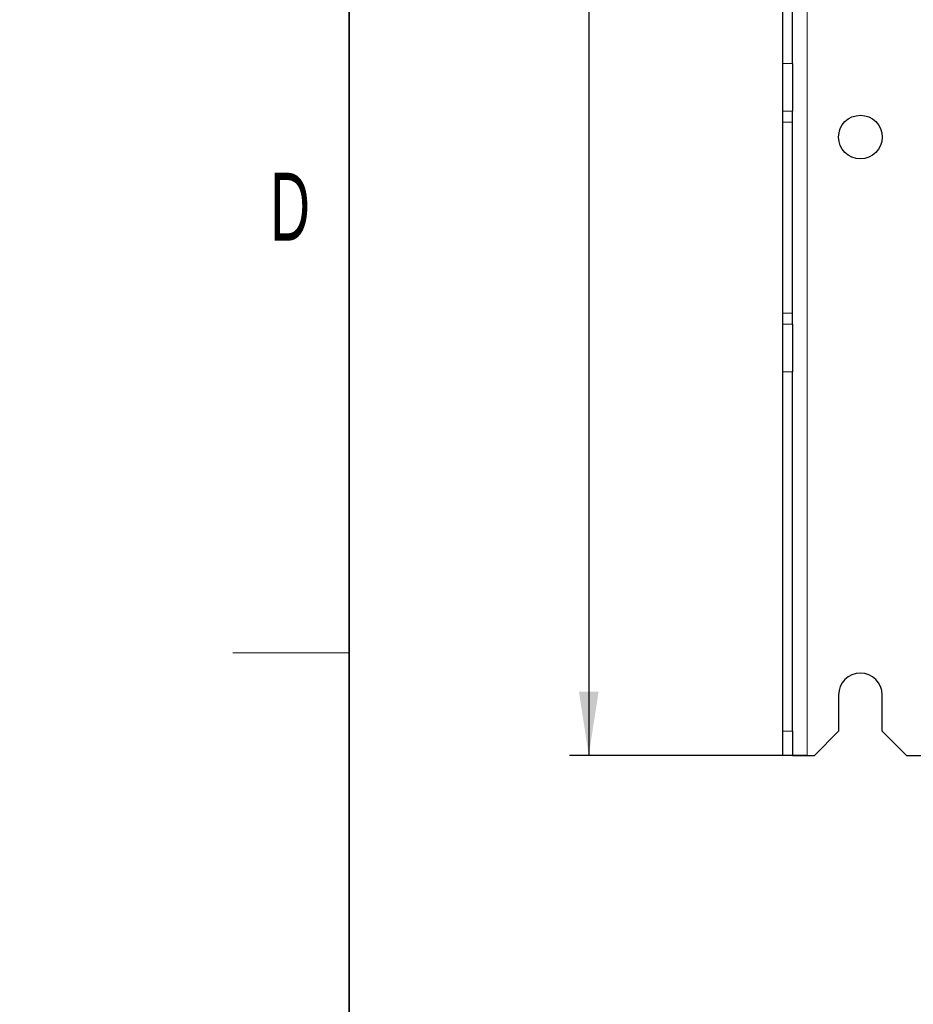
# Paper-space layout 'Blatt3' of a CAD drawing. Header units: millimetres. Extents: x 5 to 418, y 2 to 292.
# Tile 2 of 58: x 9 to 55, y 84 to 135. Entities that reach past the tile are written whole.
import ezdxf

# ---------------------------------------------------------------- set-up
doc = ezdxf.new("R2010")
doc.units = ezdxf.units.MM
doc.layers.add('SLD-0', color=7, linetype='Continuous')
doc.styles.add('SLDTEXTSTYLE1', font='TXT', dxfattribs={"width": 0.605})
doc.dimstyles.new('SLDDIMSTYLE0', dxfattribs={"dimtxt": 3.5, "dimasz": 3.302, "dimexe": 0, "dimexo": 0.0625, "dimgap": 0.875, "dimtad": 1, "dimlfac": 4, "dimrnd": 1e-09, "dimzin": 12, "dimdsep": 46, "dimtxsty": 'SLDTEXTSTYLE1', "dimsah": 1, "dimcen": 0.09, "dimadec": 0, "dimazin": 3, "dimtfac": 1, "dimtofl": 0, "dimtmove": 0, "dimatfit": 3, "dimfxl": 1, "dimfrac": 2, "dimtolj": 1, "dimtzin": 12, "dimarcsym": 0})

# ---------------------------------------------------------------- blocks, each defined once
blk = doc.blocks.new('SW_NOTE_0_39')
at = {"layer": 'SLD-0', "color": 0, "char_height": 2, "attachment_point": 1, "rotation": 90, "style": 'SLDTEXTSTYLE1'}
for s, insert in [('noch Dritten zugänglich gemacht werden, und sie darf durch den Empfänger oder', (0.422, 0)), ('Ohne unsere vorherige Zustimmung darf diese Zeichnung weder vervielfältigt,', (-2.578, 0)), ('Dritte auch nicht in anderer Weise mißbräuchlich verwendet werden.', (3.422, 0))]:
    blk.add_mtext(s, dxfattribs=dict(at, insert=insert))
blk = doc.blocks.new('_D_14')
at = {"layer": 'SLD-0', "color": 7}
for p, q in [((49.599, 246.962), (37.349, 246.962)), ((38.349, 246.962), (38.349, 96.962)), ((49.599, 96.962), (37.349, 96.962))]:
    blk.add_line(p, q, dxfattribs=at)
for points in [[(38.349, 246.962), (37.841, 243.66), (38.857, 243.66)], [(38.349, 96.962), (38.857, 100.264), (37.841, 100.264)]]:
    blk.add_solid(points, dxfattribs=at)
at = {"layer": 'SLD-0', "color": 7, "insert": (33.837, 167.952), "char_height": 3.5, "attachment_point": 1, "rotation": 90, "style": 'SLDTEXTSTYLE1'}
blk.add_mtext('600', dxfattribs=at)

psp = doc.layouts.new('Blatt3')

# ---------------------------------------------------------------- linework, layer by layer
at = {"color": 7, "linetype": 'Continuous', "lineweight": 18}
for p, q in [((49.5991, 96.9623), (49.5991, 246.9623)), ((48.3491, 132.6337), (48.8491, 132.6337)), ((48.8491, 130.1716), (48.3491, 130.1716)), ((48.8491, 129.6114), (48.3491, 129.6114)), ((48.8491, 119.7633), (48.3491, 119.7633)), ((48.3491, 119.2031), (48.8491, 119.2031)), ((48.8491, 116.741), (48.3491, 116.741)), ((48.3491, 98.2123), (48.8491, 98.2123))]:
    psp.add_line(p, q, dxfattribs=at)
at = {"color": 7, "linetype": 'Continuous', "lineweight": 25}
for p, q in [((48.3491, 132.6337), (48.3491, 221.041)), ((48.8491, 132.6337), (48.8491, 221.041)), ((48.3491, 130.1716), (48.3491, 132.6337)), ((48.8491, 132.6337), (48.8491, 130.1716)), ((48.3491, 129.6114), (48.3491, 130.1716)), ((48.8491, 129.6114), (48.8491, 130.1716)), ((48.3491, 119.7633), (48.3491, 129.6114)), ((48.8491, 119.7633), (48.8491, 129.6114)), ((48.3491, 119.2031), (48.3491, 119.7633)), ((48.8491, 119.2031), (48.8491, 119.7633)), ((48.3491, 116.741), (48.3491, 119.2031)), ((48.8491, 119.2031), (48.8491, 116.741)), ((48.3491, 98.2123), (48.3491, 116.741)), ((48.8491, 98.2123), (48.8491, 116.741)), ((51.2241, 100.0874), (51.2241, 98.2123)), ((53.4741, 98.2123), (53.4741, 100.0874)), ((48.3491, 96.9686), (48.3491, 98.2123)), ((48.8491, 98.2123), (48.8491, 96.9686)), ((49.9741, 96.9623), (51.2241, 98.2123)), ((53.4741, 98.2123), (54.7241, 96.9623)), ((48.3554, 96.9623), (48.3491, 96.9686)), ((48.8596, 96.9623), (48.3554, 96.9623)), ((48.8491, 96.9686), (48.8596, 96.9623)), ((48.8596, 96.9623), (49.5991, 96.9623)), ((49.5991, 96.9623), (49.9741, 96.9623)), ((54.7241, 96.9623), (56.8741, 96.9623))]:
    psp.add_line(p, q, dxfattribs=at)
psp.add_circle((52.3491, 128.8373), 1.125, dxfattribs=at)
psp.add_arc((52.3491, 100.0873), 1.125, 0, 180, dxfattribs=at)
at = {"layer": 'SLD-0', "lineweight": 35}
psp.add_line((26, 282.5), (26, 12), dxfattribs=at)
at = {"layer": 'SLD-0', "lineweight": 18}
psp.add_line((20, 102.25), (26, 102.25), dxfattribs=at)

# ---------------------------------------------------------------- block references
at = {"layer": 'SLD-0'}
psp.add_blockref('SW_NOTE_0_39', (11.808, 7.2381), dxfattribs=at)

# ---------------------------------------------------------------- texts
at = {"layer": 'SLD-0', "insert": (22.9597, 127.0011), "char_height": 3.5, "attachment_point": 2, "style": 'SLDTEXTSTYLE1'}
psp.add_mtext('D', dxfattribs=at)

# ---------------------------------------------------------------- dimensions: what is measured, and where the dimension line sits
at = {"layer": 'SLD-0', "color": 7}
dim = psp.add_linear_dim(base=(38.3491, 96.9623), p1=(49.5991, 246.9623), p2=(49.5991, 96.9623), angle=90, dimstyle='SLDDIMSTYLE0', dxfattribs=at)
dim.commit()
dim.dimension.update_dxf_attribs({"geometry": '_D_14', "text_midpoint": (38.3491, 171.9623), "dimtype": 160})

doc.saveas('drawing.dxf')
